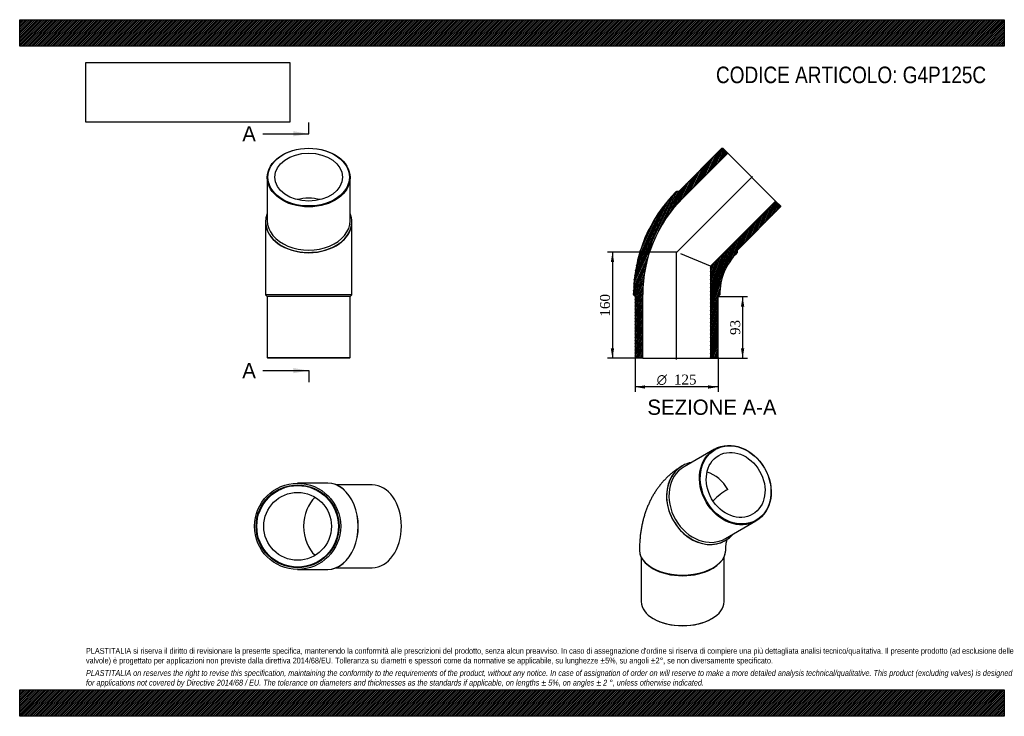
# Model space of a CAD drawing. Header units: millimetres. Extents: x 0 to 1485, y 0 to 1050.
import ezdxf
from ezdxf.enums import TextEntityAlignment as Align
from ezdxf.lldxf.tags import DXFTag

# ---------------------------------------------------------------- set-up
doc = ezdxf.new("R2010")
doc.units = ezdxf.units.MM
doc.header["$LTSCALE"] = 5
for name, color, linetype in [('Default', 7, 'Continuous'), ('DV4_Default', 7, 'Continuous'), ('G4P125C', 7, 'Continuous')]:
    doc.layers.add(name, color=color, linetype=linetype)
doc.styles.add('SEACAD_Solid_Edge_ANSI', font='seans.ttf')
doc.styles.add('SEACAD_Solid_Edge_ANSI1_Symbols', font='semeca1.ttf')
doc.styles.add('SEACAD_Times_New_Roman', font='times.ttf')
tags = doc.linetypes.add('CENTER2', pattern=[28.575, 19.05, -3.175, 3.175, -3.175]).pattern_tags.tags
tags[10:11] = [DXFTag(74, 4), DXFTag(75, 0), DXFTag(340, '0'), DXFTag(46, 0.0), DXFTag(50, 0.0), DXFTag(44, 0.0), DXFTag(45, 0.0)]
tags[8:9] = [DXFTag(74, 4), DXFTag(75, 0), DXFTag(340, '0'), DXFTag(46, 0.0), DXFTag(50, 0.0), DXFTag(44, 0.0), DXFTag(45, 0.0)]
tags[6:7] = [DXFTag(74, 4), DXFTag(75, 0), DXFTag(340, '0'), DXFTag(46, 0.0), DXFTag(50, 0.0), DXFTag(44, 0.0), DXFTag(45, 0.0)]
tags[4:5] = [DXFTag(74, 4), DXFTag(75, 0), DXFTag(340, '0'), DXFTag(46, 0.0), DXFTag(50, 0.0), DXFTag(44, 0.0), DXFTag(45, 0.0)]
doc.dimstyles.new('ANSImm', dxfattribs={"dimtxt": 15, "dimasz": 15, "dimexe": 7.5, "dimexo": 0, "dimgap": 3.75, "dimtad": 1, "dimdsep": 46, "dimtxsty": 'SEACAD_Times_New_Roman', "dimblk1": '_SE_FILLED', "dimblk2": '_SE_FILLED', "dimsah": 1, "dimcen": 7.5, "dimazin": 0, "dimtfac": 0.85, "dimtdec": 3, "dimtofl": 0, "dimtmove": 0, "dimatfit": 3, "dimfxl": 1, "dimarcsym": 0})
picture_1 = doc.add_image_def('image1.jpg', size_in_pixel=(4302, 1260))

# ---------------------------------------------------------------- blocks, each defined once
blk = doc.blocks.new('SE')
at = {"layer": 'G4P125C', "color": 7, "linetype": 'Continuous'}
for p, q in [((1048, 402.7), (1002, 376.1)), ((999.5, 377.6), (999.3, 377.4)), ((1064.5, 267.9), (1110.5, 294.4)), ((1064.3, 264.8), (1064.5, 265)), ((934.8, 250.4), (934.8, 250)), ((937.3, 239.7), (937.3, 172.8)), ((1062.3, 172.8), (1062.3, 239.7)), ((1064.8, 250), (1064.8, 250.4)), ((953.8, 223.4), (955.6, 222.4)), ((1044, 222.4), (1045.8, 223.4)), ((955.6, 147.3), (956.3, 146.9)), ((1043.3, 146.9), (1044, 147.3))]:
    blk.add_line(p, q, dxfattribs=at)
blk.add_arc((1124.4, 245.6), 111.7, 120.3428, 134.7656, dxfattribs=at)
for centre, major_axis in [((1079.3, 348.5), (31.3, -54.1)), ((1079.8, 348.8), (-30.8, 53.3)), ((1079.8, 348.8), (25.6, -44.3))]:
    blk.add_ellipse(centre, major_axis=major_axis, ratio=0.816497, dxfattribs=at)
for centre, major_axis, ratio, start_param, end_param in [((1033.3, 322), (31.3, -54.1), 0.816497, 3.141593, 6.283185), ((1032, 321.3), (-32.5, 56.3), 0.816497, 0, 3.419839), ((1031.8, 321.1), (-32.5, 56.3), 0.816497, 0, 3.141593), ((1032, 321.3), (-32.5, 56.3), 0.816497, 6.004938, 6.283185), ((1031.8, 321.1), (25.6, -44.3), 0.816497, 1.570796, 2.415156), ((999.8, 250.4), (65, 0), 0.57735, 3.141383, 6.283166), ((999.8, 250), (-65, 0), 0.57735, 0, 3.141593), ((999.8, 247.9), (-62.5, 0), 0.57735, 0.785398, 2.356195), ((999.8, 172.8), (62.5, 0), 0.57735, 3.141593, 6.283185), ((999.8, 172), (-61.5, 0), 0.57735, 0.785398, 2.356195)]:
    blk.add_ellipse(centre, major_axis=major_axis, ratio=ratio, start_param=start_param, end_param=end_param, dxfattribs=at)
for points, knots in [([(999.3, 377.4), (998, 376.6), (995.5, 375.2), (991.3, 372.4), (987.1, 369.4), (983, 366.1), (979.1, 362.7), (975.2, 359), (971.6, 355.2), (968.1, 351.3), (964.7, 347.1), (961.5, 342.8), (958.5, 338.4), (955.6, 333.7), (952.9, 328.9), (950.4, 324), (948.1, 318.9), (945.9, 313.6), (943.9, 308.2), (942.1, 302.6), (940.5, 296.9), (939.1, 291.1), (937.9, 285.1), (936.8, 279), (936, 272.8), (935.4, 266.5), (935, 260.2), (934.8, 254.6), (934.8, 251.6), (934.8, 250.4)], [0, 0, 0, 0, 0.028073, 0.063528, 0.098975, 0.134448, 0.169981, 0.20561, 0.241368, 0.277291, 0.313412, 0.349765, 0.386384, 0.423299, 0.46054, 0.498135, 0.536107, 0.574473, 0.613249, 0.65244, 0.692047, 0.732059, 0.772461, 0.813226, 0.854323, 0.895711, 0.937348, 0.979187, 1, 1, 1, 1]), ([(1064.8, 250.4), (1064.8, 250.9), (1064.8, 252.2), (1064.9, 254.3), (1065, 256.6), (1065.3, 258.7), (1065.5, 260.5), (1065.8, 262.2), (1066.2, 263.6), (1066.5, 264.8), (1066.8, 265.8), (1067.1, 266.4), (1067.2, 266.7), (1067.2, 266.8)], [0, 0, 0, 0, 0.0248788, 0.0711082, 0.1171425, 0.1629992, 0.2087476, 0.2544755, 0.3002662, 0.3462327, 0.3925267, 0.4393318, 0.4552302, 0.4552302, 0.4552302, 0.4552302])]:
    blk.add_open_spline(points, degree=3, knots=knots, dxfattribs=at)
blk = doc.blocks.new('SE1')
at = {"layer": 'G4P125C', "color": 7, "linetype": 'Continuous'}
for p, q in [((373.4, 812), (373.4, 747)), ((498.4, 747), (498.4, 812)), ((370.9, 745.2), (370.9, 744.8)), ((370.9, 744.8), (370.9, 635.6)), ((500.9, 744.8), (500.9, 745.2)), ((500.9, 635.6), (500.9, 744.8)), ((370.9, 635.6), (500.9, 635.6)), ((370.9, 635.6), (370.9, 635.1)), ((500.9, 635.1), (370.9, 635.1)), ((370.9, 635.1), (373.4, 632.6)), ((498.4, 632.6), (373.4, 632.6)), ((373.4, 632.6), (373.4, 540.6)), ((498.4, 632.6), (500.9, 635.1)), ((498.4, 540.6), (498.4, 632.6)), ((500.9, 635.1), (500.9, 635.6)), ((373.4, 540.6), (498.4, 540.6)), ((373.4, 540.6), (374.4, 539.6)), ((497.4, 539.6), (374.4, 539.6)), ((497.4, 539.6), (498.4, 540.6))]:
    blk.add_line(p, q, dxfattribs=at)
for centre, major_axis in [((435.9, 812), (-62.5, 0)), ((435.9, 812.7), (-61.5, 0)), ((435.9, 812.7), (51.1, 0))]:
    blk.add_ellipse(centre, major_axis=major_axis, ratio=0.707107, dxfattribs=at)
for centre, major_axis, start_param, end_param in [((435.9, 744.8), (51.1, 0), 1.220685, 1.920907), ((435.9, 745.2), (65, 0), 2.863346, 6.283185), ((435.9, 745.2), (65, 0), 0, 0.278247), ((435.9, 744.8), (65, 0), 3.141593, 6.283185), ((435.9, 747), (-62.5, 0), 0, 3.141593)]:
    blk.add_ellipse(centre, major_axis=major_axis, ratio=0.707107, start_param=start_param, end_param=end_param, dxfattribs=at)
blk = doc.blocks.new('SE2')
at = {"layer": 'G4P125C', "color": 7, "linetype": 'Continuous'}
for p, q in [((464.4, 351.4), (419.1, 351.4)), ((464.7, 351.4), (464.4, 351.4)), ((531.6, 348.9), (477.4, 348.9)), ((477.4, 223.9), (531.6, 223.9)), ((419.1, 221.4), (464.4, 221.4)), ((464.4, 221.4), (464.7, 221.4))]:
    blk.add_line(p, q, dxfattribs=at)
for radius in [65, 62.5, 61.5, 51.1]:
    blk.add_circle((419.1, 286.4), radius, dxfattribs=at)
for centre, major_axis, start_param, end_param in [((464.4, 286.4), (0, -65), 0, 3.141593), ((464.7, 286.4), (0, -65), 0, 3.141593), ((531.6, 286.4), (0, 62.5), 3.141593, 6.283185), ((464.4, 286.4), (0, -51.1), 3.687016, 5.737762)]:
    blk.add_ellipse(centre, major_axis=major_axis, ratio=0.707107, start_param=start_param, end_param=end_param, dxfattribs=at)
blk = doc.blocks.new('SE4')
at = {"color": 7, "linetype": 'Continuous', "style": 'SEACAD_Solid_Edge_ANSI'}
blk.add_text('A', height=23, dxfattribs=at).set_placement((335.7, 889.5), align=Align.TOP_LEFT)
blk = doc.blocks.new('SE5')
at = {"color": 7, "linetype": 'Continuous', "style": 'SEACAD_Solid_Edge_ANSI'}
blk.add_text('A', height=23, dxfattribs=at).set_placement((335.7, 532.6), align=Align.TOP_LEFT)
blk = doc.blocks.new('SEANNOT_GROUP')
at = {"linetype": 'Continuous'}
blk.add_hatch(color=7, dxfattribs=at).paths.add_polyline_path([(412.9, 874.2), (435.9, 878), (412.9, 881.9)])
at = {"color": 7, "linetype": 'Continuous'}
blk.add_lwpolyline([(366.9, 878), (435.9, 878)], dxfattribs=at)
blk = doc.blocks.new('SEANNOT_GROUP1')
at = {"linetype": 'Continuous'}
blk.add_hatch(color=7, dxfattribs=at).paths.add_polyline_path([(412.9, 517.2), (435.9, 521.1), (412.9, 524.9)])
at = {"color": 7, "linetype": 'Continuous'}
blk.add_lwpolyline([(366.9, 521.1), (435.9, 521.1)], dxfattribs=at)
blk = doc.blocks.new('SE3')
at = {"layer": 'Default', "color": 7, "linetype": 'CENTER2'}
for p, q in [((435.9, 878), (435.9, 895.3)), ((435.9, 521.1), (435.9, 503.8))]:
    blk.add_line(p, q, dxfattribs=at)
at = {"layer": 'Default', "color": 7, "linetype": 'CENTER2', "const_width": 0.0001}
blk.add_lwpolyline([(435.9, 878), (435.9, 521.1)], dxfattribs=at)
at = {"layer": 'Default'}
for name in ['SE4', 'SEANNOT_GROUP', 'SE5', 'SEANNOT_GROUP1']:
    blk.add_blockref(name, (0, 0), dxfattribs=at)
blk = doc.blocks.new('SE6')
at = {"layer": 'G4P125C', "linetype": 'Continuous'}
h = blk.add_hatch(dxfattribs=at)
h.set_pattern_fill('LINE', scale=0.629921, angle=65, style=0)
edge = h.paths.add_edge_path()
edge.add_line((994, 791.1), (990.5, 791.1))
edge.add_line((990.5, 791.1), (990.1, 790.8))
edge.add_arc((1145.3, 635.6), 219.5, 135, 180)
edge.add_line((925.8, 635.6), (925.8, 635.1))
edge.add_line((925.8, 635.1), (928.3, 632.6))
edge.add_line((928.3, 632.6), (928.3, 540.6))
edge.add_line((928.3, 540.6), (929.3, 539.6))
edge.add_line((929.3, 539.6), (939.7, 539.6))
edge.add_line((939.7, 539.6), (939.7, 635.6))
edge.add_arc((1145.3, 635.6), 205.6, 135, 180, ccw=False)
edge.add_line((1000, 781), (1067.8, 848.8))
edge.add_line((1067.8, 848.8), (1060.5, 856.2))
edge.add_line((1060.5, 856.2), (1059.1, 856.2))
edge.add_line((1059.1, 856.2), (994, 791.1))
h = blk.add_hatch(dxfattribs=at)
h.set_pattern_fill('LINE', scale=0.629921, angle=70, style=0)
edge = h.paths.add_edge_path()
edge.add_line((1082.4, 699.2), (1082.4, 702.8))
edge.add_line((1082.4, 702.8), (1147.5, 767.8))
edge.add_line((1147.5, 767.8), (1147.5, 769.2))
edge.add_line((1147.5, 769.2), (1140.1, 776.6))
edge.add_line((1140.1, 776.6), (1041.9, 678.4))
edge.add_line((1041.9, 678.4), (1041.9, 539.6))
edge.add_line((1041.9, 539.6), (1052.3, 539.6))
edge.add_line((1052.3, 539.6), (1053.3, 540.6))
edge.add_line((1053.3, 540.6), (1053.3, 632.6))
edge.add_line((1053.3, 632.6), (1055.8, 635.1))
edge.add_line((1055.8, 635.1), (1055.8, 635.6))
edge.add_arc((1145.3, 635.6), 89.5, 135, 180, ccw=False)
edge.add_line((1082, 698.9), (1082.4, 699.2))
at = {"layer": 'DV4_Default', "color": 7, "linetype": 'CENTER2'}
for p, q in [((990.4, 699.1), (1105.2, 813.9)), ((990.8, 537.8), (990.8, 700.4))]:
    blk.add_line(p, q, dxfattribs=at)
at = {"layer": 'G4P125C', "color": 7, "linetype": 'Continuous'}
for p, q in [((1059.1, 856.2), (994, 791.1)), ((1000, 781), (1067.8, 848.8)), ((1059.1, 856.2), (1060.5, 856.2)), ((1067.8, 848.8), (1060.5, 856.2)), ((1067.8, 848.8), (1140.1, 776.6)), ((990.1, 790.8), (990.5, 791.1)), ((994, 791.1), (990.5, 791.1)), ((1140.1, 776.6), (1041.9, 678.4)), ((1147.5, 769.2), (1140.1, 776.6)), ((1082.4, 702.8), (1147.5, 767.8)), ((1147.5, 769.2), (1147.5, 767.8)), ((1082.4, 699.2), (1082, 698.9)), ((1082.4, 699.2), (1082.4, 702.8)), ((1041.9, 678.4), (996.9, 697)), ((1041.9, 678.4), (1041.9, 539.6)), ((925.8, 635.1), (925.8, 635.6)), ((925.8, 635.1), (928.3, 632.6)), ((928.3, 632.6), (928.3, 540.6)), ((939.7, 539.6), (939.7, 635.6)), ((1053.3, 632.6), (1055.8, 635.1)), ((1053.3, 540.6), (1053.3, 632.6)), ((1055.8, 635.6), (1055.8, 635.1)), ((929.3, 539.6), (928.3, 540.6)), ((939.7, 539.6), (929.3, 539.6)), ((939.7, 539.6), (1041.9, 539.6)), ((1052.3, 539.6), (1041.9, 539.6)), ((1053.3, 540.6), (1052.3, 539.6))]:
    blk.add_line(p, q, dxfattribs=at)
for radius in [219.5, 205.6, 89.5]:
    blk.add_arc((1145.3, 635.6), radius, 135, 180, dxfattribs=at)
blk = doc.blocks.new('DMBLK83')
at = {"layer": 'Default', "linetype": 'Continuous'}
for points in [[(1092.8, 617.6), (1090.3, 632.6), (1087.8, 617.6)], [(1092.8, 554.6), (1087.8, 554.6), (1090.3, 539.6)]]:
    blk.add_hatch(color=7, dxfattribs=at).paths.add_polyline_path(points)
at = {"layer": 'Default', "color": 7, "linetype": 'Continuous'}
for p, q in [((1053.3, 632.6), (1097.8, 632.6)), ((1090.3, 632.6), (1090.3, 539.6)), ((1041.9, 539.6), (1097.8, 539.6))]:
    blk.add_line(p, q, dxfattribs=at)
at = {"layer": 'Default', "color": 7, "linetype": 'Continuous', "style": 'SEACAD_Times_New_Roman'}
blk.add_text('93', height=15, rotation=90, dxfattribs=at).set_placement((1071.6, 574.7), align=Align.TOP_LEFT)
blk = doc.blocks.new('_SE_FILLED')
at = {"color": 0}
blk.add_line((0, 0), (-1, 0), dxfattribs=at)
blk.add_solid([(0, 0), (-1, -0.1665), (-1, 0.1665), (0, 0)], dxfattribs=at)
blk = doc.blocks.new('GDimGGroup')
at = {"layer": 'Default', "linetype": 'Continuous'}
for points in [[(943.3, 493.9), (943.3, 498.9), (928.3, 496.4)], [(1038.3, 493.9), (1053.3, 496.4), (1038.3, 498.9)]]:
    blk.add_hatch(color=7, dxfattribs=at).paths.add_polyline_path(points)
at = {"layer": 'Default', "color": 7, "linetype": 'Continuous'}
for p, q in [((928.3, 540.6), (928.3, 488.9)), ((1053.3, 540.6), (1053.3, 488.9)), ((1053.3, 496.4), (928.3, 496.4))]:
    blk.add_line(p, q, dxfattribs=at)
for s, style, p in [('O', 'SEACAD_Solid_Edge_ANSI1_Symbols', (960.7, 515.1)), ('125', 'SEACAD_Times_New_Roman', (986.8, 515.1))]:
    blk.add_text(s, height=15, dxfattribs=dict(at, style=style)).set_placement(p, align=Align.TOP_LEFT)
blk = doc.blocks.new('DMBLK84')
at = {"layer": 'Default', "linetype": 'Continuous'}
for points in [[(891.5, 684.6), (896.5, 684.6), (894, 699.6)], [(891.5, 554.6), (894, 539.6), (896.5, 554.6)]]:
    blk.add_hatch(color=7, dxfattribs=at).paths.add_polyline_path(points)
at = {"layer": 'Default', "color": 7, "linetype": 'Continuous'}
for p, q in [((990.8, 699.6), (886.5, 699.6)), ((894, 699.6), (894, 539.6)), ((939.7, 539.6), (886.5, 539.6))]:
    blk.add_line(p, q, dxfattribs=at)
at = {"layer": 'Default', "color": 7, "linetype": 'Continuous', "style": 'SEACAD_Times_New_Roman'}
blk.add_text('160', height=15, rotation=90, dxfattribs=at).set_placement((875.2, 602.5), align=Align.TOP_LEFT)

msp = doc.modelspace()

# ---------------------------------------------------------------- hatches: boundary and pattern name
at = {"layer": 'Default', "linetype": 'Continuous'}
h = msp.add_hatch(dxfattribs=at)
h.set_pattern_fill('LINE', scale=0.629921, angle=45, style=0)
h.paths.add_polyline_path([(1485, 1010), (1485, 1050), (0, 1050), (0, 1010)])
for points in [[(1485, 1010), (1485, 1050), (0, 1050), (0, 1010)], [(1485, 0), (1485, 40), (0, 40), (0, 0)]]:
    msp.add_hatch(color=7, dxfattribs=at).paths.add_polyline_path(points)
h = msp.add_hatch(dxfattribs=at)
h.set_pattern_fill('LINE', scale=0.629921, angle=45, style=0)
h.paths.add_polyline_path([(1485, 0), (1485, 40), (0, 40), (0, 0)])

# ---------------------------------------------------------------- linework, layer by layer
at = {"layer": 'Default', "color": 7, "linetype": 'Continuous'}
for p, q in [((0, 1050), (1485, 1050)), ((0, 1010), (0, 1050)), ((1485, 1050), (1485, 1010)), ((1485, 1010), (0, 1010)), ((0, 40), (1485, 40)), ((0, 0), (0, 40)), ((1485, 40), (1485, 0)), ((1485, 0), (0, 0))]:
    msp.add_line(p, q, dxfattribs=at)

# ---------------------------------------------------------------- block references
at = {"layer": 'Default'}
for name in ['SE3', 'SE1', 'SE6', 'GDimGGroup', 'SE', 'SE2']:
    msp.add_blockref(name, (0, 0), dxfattribs=at)

# ---------------------------------------------------------------- texts
at = {"layer": 'Default', "color": 7, "linetype": 'Continuous', "style": 'SEACAD_Solid_Edge_ANSI'}
msp.add_text('SEZIONE A-A', height=23, dxfattribs=at).set_placement((946.698, 477.417), align=Align.TOP_LEFT)
at = {"layer": 'Default', "attachment_point": 1}
for s, insert, char_height, width in [('{\\fArial Narrow|b0||i0||c0|p34;\\C7;\\H25.;\\W1.;CODICE ARTICOLO: G4P125C}', (1050.179, 979.34), 25, 409.05104), ("{\\fArial Narrow|b0||i0||c0|p34;\\C7;\\H8.75;\\W1.;PLASTITALIA si riserva il diritto di revisionare la presente specifica, mantenendo la conformità alle prescrizioni del prodotto, senza alcun preavviso. In caso di assegnazione d'ordine si riserva di compiere una più dettagliata analisi tecnico/qualitativa. Il presente prodotto (ad esclusione delle \\P}{\\fArial Narrow|b0||i0||c0|p34;\\C7;\\H8.75;\\W1.;valvole) è progettato per applicazioni non previste dalla direttiva 2014/68/EU. Tolleranza su diametri e spessori come da normative se applicabile, su lunghezze ±5%, su angoli ±2°, se non diversamente specificato.\\P}{\\fArial Narrow|b0||i0||c0|p34;\\C7;\\H2.5;\\W1.;   \\P}{\\fArial Narrow|b0||i1||c0|p34;\\C7;\\H8.75;\\W1.;PLASTITALIA on reserves the right to revise this specification, maintaining the conformity to the requirements of the product, without any notice. In case of assignation of order on will reserve to make a more detailed analysis technical/qualitative. This product (excluding valves) is designed \\P}{\\fArial Narrow|b0||i1||c0|p34;\\C7;\\H8.75;\\W1.;for applications not covered by Directive 2014/68 / EU. The tolerance on diameters and thicknesses as the standards if applicable, on lengths ± 5%, on angles ± 2 °, unless otherwise indicated.\\P}", (100, 103.012), 8.75, 1285)]:
    msp.add_mtext(s, dxfattribs=dict(at, insert=insert, char_height=char_height, width=width))

# ---------------------------------------------------------------- dimensions: what is measured, and where the dimension line sits
at = {"layer": 'Default', "color": 7, "linetype": 'Continuous'}
for base, p1, p2, picture, middle in [((875.024, 560.241), (990.832, 699.575), (939.732, 539.575), 'DMBLK84', (893.974, 619.575)), ((1090.346, 539.575), (1053.332, 632.575), (1041.932, 539.575), 'DMBLK83', (1090.346, 586.075))]:
    dim = msp.add_linear_dim(base=base, p1=p1, p2=p2, angle=90, text='\\A1;<>', dimstyle='ANSImm', dxfattribs=at)
    dim.commit()
    dim.dimension.update_dxf_attribs({"geometry": picture, "text_midpoint": middle, "dimtype": 160})

# ---------------------------------------------------------------- pictures from other files: only their frames are drawn
image = msp.add_image(picture_1, insert=(100, 895.516), size_in_units=(307.286, 90))
image.dxf.flags = 7

doc.saveas('drawing.dxf')
